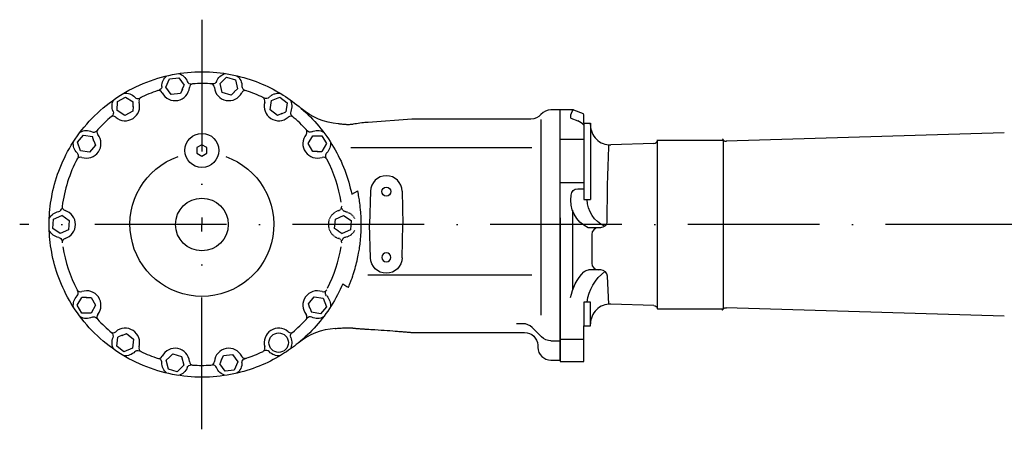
# Model space of a CAD drawing. Extents: x 1282 to 2790, y 1730 to 2176.
# Tile 1 of 2: x 1282 to 2029, y 1864 to 2176. Entities that reach past the tile are written whole.
import ezdxf

# ---------------------------------------------------------------- set-up
doc = ezdxf.new("R2010")
doc.units = 0
for name, pattern in [('DASHED', [0.75, 0.5, -0.25]), ('GEN7', [15, 10, -2.5, 0, -2.5]), ('PHANTOM', [2.5, 1.25, -0.25, 0.25, -0.25, 0.25, -0.25])]:
    doc.linetypes.add(name, pattern=pattern)
doc.layers.get('0').update_dxf_attribs({"linetype": 'CONTINUOUS'})
doc.layers.add('7', color=4, linetype='GEN7')

msp = doc.modelspace()

# ---------------------------------------------------------------- linework, layer by layer
at = {"linetype": 'CONTINUOUS'}
for p, q in [((1392.67, 2124.33), (1395.49, 2130.68)), ((1395.49, 2130.68), (1402.41, 2131.4)), ((1402.41, 2131.4), (1406.49, 2125.78)), ((1433.73, 2126.97), (1438.73, 2131.8)), ((1438.73, 2131.8), (1445.41, 2129.88)), ((1396.75, 2118.7), (1392.67, 2124.33)), ((1405.05, 2122.52), (1406.49, 2125.78)), ((1435.41, 2120.22), (1433.73, 2126.97)), ((1445.41, 2129.88), (1447.1, 2123.13)), ((1355.82, 2113.44), (1361.96, 2116.7)), ((1361.96, 2116.7), (1367.86, 2113.02)), ((1403.67, 2119.43), (1396.75, 2118.7)), ((1405.14, 2122.74), (1403.67, 2119.43)), ((1442.09, 2118.31), (1435.41, 2120.22)), ((1444.7, 2120.83), (1442.09, 2118.31)), ((1444.54, 2120.66), (1447.1, 2123.13)), ((1472.79, 2114.04), (1479.24, 2116.64)), ((1479.24, 2116.64), (1484.72, 2112.36)), ((1355.58, 2106.49), (1355.82, 2113.44)), ((1367.74, 2109.7), (1367.62, 2106.07)), ((1367.74, 2109.46), (1367.86, 2113.02)), ((1471.83, 2107.15), (1472.79, 2114.04)), ((1484.72, 2112.36), (1483.75, 2105.47)), ((1361.48, 2102.81), (1355.58, 2106.49)), ((1367.62, 2106.07), (1361.48, 2102.81)), ((1477.3, 2102.87), (1471.83, 2107.15)), ((1480.67, 2104.23), (1477.3, 2102.87)), ((1480.45, 2104.14), (1483.75, 2105.47)), ((1692, 2107.02), (1685, 2107.02)), ((1692, 2020.02), (1692, 2107.02)), ((1692, 1917.02), (1692, 2107.02)), ((1701.81, 2107.02), (1692, 2107.02)), ((1700, 2100.81), (1700, 2101.79)), ((1700, 2100.81), (1705.46, 2098.76)), ((1702.17, 2106.95), (1709.35, 2104.26)), ((1710, 2097.02), (1710, 2103.32)), ((1579.49, 2100.02), (1546.25, 2097.55)), ((1669.8, 2100.02), (1579.49, 2100.02)), ((1677.4, 2099.69), (1677.4, 1951.21)), ((1710, 2097.02), (1710, 2039.02)), ((1710, 2097.02), (1715, 2097.02)), ((1715, 2097.02), (1715, 2039.02)), ((1715, 2095.49), (1715, 2097.02)), ((1325.5, 2082.6), (1329.97, 2087.92)), ((1329.97, 2087.92), (1336.82, 2086.72)), ((1338.04, 2083.37), (1336.82, 2086.72)), ((1500.69, 2081.39), (1504.17, 2087.41)), ((1504.17, 2087.41), (1511.12, 2087.41)), ((1511.12, 2087.41), (1514.6, 2081.39)), ((2029.23, 2089.68), (1818.17, 2083.19)), ((1327.88, 2076.06), (1325.5, 2082.6)), ((1339.19, 2080.18), (1334.72, 2074.86)), ((1337.95, 2083.59), (1339.19, 2080.18)), ((1504.17, 2075.37), (1500.69, 2081.39)), ((1514.6, 2081.39), (1511.12, 2075.37)), ((1533.17, 2078.49), (1670.57, 2078.49)), ((1763.13, 2081.5), (1730.46, 2080.49)), ((1766, 1956.02), (1766, 2084.02)), ((1766, 2084.02), (1816, 2084.02)), ((1816, 1956.02), (1816, 2084.02)), ((1334.72, 2074.86), (1327.88, 2076.06)), ((1507.8, 2075.37), (1504.17, 2075.37)), ((1507.56, 2075.37), (1511.12, 2075.37)), ((1533.7, 2042.93), (1538.27, 2045.58)), ((1548, 2045.33), (1547.34, 2020.02)), ((1571.99, 2045.33), (1572.65, 2020.02)), ((1705.35, 2047.18), (1710, 2047.18)), ((1710, 2039.02), (1715, 2039.02)), ((1307.3, 2024.01), (1313.6, 2026.94)), ((1316.52, 2024.9), (1313.6, 2026.94)), ((1521.3, 2024.01), (1527.6, 2026.94)), ((1527.6, 2026.94), (1533.3, 2022.96)), ((1701.32, 2030.78), (1701.32, 1970.03)), ((1306.69, 2017.08), (1307.3, 2024.01)), ((1316.32, 2025.04), (1319.3, 2022.96)), ((1319.3, 2022.96), (1318.69, 2016.03)), ((1520.69, 2017.08), (1521.3, 2024.01)), ((1533.3, 2022.96), (1532.69, 2016.03)), ((1548, 1994.7), (1547.34, 2020.02)), ((1571.99, 1994.7), (1572.65, 2020.02)), ((1692, 2025.17), (1692, 1916.02)), ((1692, 1950.02), (1692, 2019.82)), ((1312.39, 2013.09), (1306.69, 2017.08)), ((1318.69, 2016.03), (1312.39, 2013.09)), ((1523.67, 2015), (1520.69, 2017.08)), ((1523.47, 2015.13), (1526.39, 2013.09)), ((1532.69, 2016.03), (1526.39, 2013.09)), ((1722.53, 2017.52), (1713.27, 2017.52)), ((1716, 2012.52), (1716, 1990.52)), ((1546.04, 1981.69), (1670.57, 1981.69)), ((1720.97, 1985.52), (1713.54, 1985.52)), ((1722.87, 1985.52), (1721, 1985.52)), ((1728.98, 1959.52), (1727.86, 1980.78)), ((1325.39, 1958.65), (1328.87, 1964.67)), ((1332.43, 1964.67), (1328.87, 1964.67)), ((1332.19, 1964.67), (1335.82, 1964.67)), ((1335.82, 1964.67), (1339.3, 1958.65)), ((1500.8, 1959.85), (1505.27, 1965.18)), ((1502.04, 1956.44), (1500.8, 1959.85)), ((1505.27, 1965.18), (1512.11, 1963.97)), ((1512.11, 1963.97), (1514.49, 1957.44)), ((1710, 1961.02), (1710, 1943.02)), ((1715, 1961.02), (1710, 1961.02)), ((1715, 1943.02), (1715, 1961.02)), ((1763.13, 1958.54), (1730.46, 1959.54)), ((1328.87, 1952.62), (1325.39, 1958.65)), ((1335.82, 1952.62), (1328.87, 1952.62)), ((1339.3, 1958.65), (1335.82, 1952.62)), ((1501.96, 1956.67), (1503.17, 1953.32)), ((1510.02, 1952.11), (1503.17, 1953.32)), ((1514.49, 1957.44), (1510.02, 1952.11)), ((1766, 1956.02), (1816, 1956.02)), ((2029.23, 1950.36), (1818.17, 1956.85)), ((1663.71, 1944.7), (1658.79, 1944.7)), ((1715, 1943.02), (1715, 1944.55)), ((1359.32, 1935.81), (1362.69, 1937.16)), ((1362.69, 1937.16), (1368.17, 1932.88)), ((1579.49, 1938.02), (1664.95, 1938.02)), ((1677.92, 1934.63), (1670.78, 1941.77)), ((1710, 1916.02), (1710, 1943.02)), ((1710, 1943.02), (1715, 1943.02)), ((1355.27, 1927.68), (1356.24, 1934.56)), ((1359.54, 1935.9), (1356.24, 1934.56)), ((1368.17, 1932.88), (1367.2, 1926)), ((1685, 1931.7), (1692, 1931.7)), ((1360.75, 1923.4), (1355.27, 1927.68)), ((1367.2, 1926), (1360.75, 1923.4)), ((1395.29, 1919.21), (1397.9, 1921.73)), ((1397.9, 1921.73), (1404.58, 1919.81)), ((1436.33, 1920.61), (1443.24, 1921.34)), ((1443.24, 1921.34), (1447.33, 1915.71)), ((1674.94, 1928.37), (1675, 1926.67)), ((1395.46, 1919.37), (1392.9, 1916.9)), ((1394.58, 1910.15), (1392.9, 1916.9)), ((1404.58, 1919.81), (1406.26, 1913.07)), ((1434.95, 1917.51), (1433.5, 1914.26)), ((1437.58, 1908.63), (1433.5, 1914.26)), ((1434.85, 1917.29), (1436.33, 1920.61)), ((1447.33, 1915.71), (1444.5, 1909.36)), ((1685, 1917.02), (1692, 1917.02)), ((1692, 1916.02), (1692, 1916.02)), ((1692, 1916.02), (1709.95, 1916.02)), ((1401.26, 1908.24), (1394.58, 1910.15)), ((1406.26, 1913.07), (1401.26, 1908.24)), ((1444.5, 1909.36), (1437.58, 1908.63))]:
    msp.add_line(p, q, dxfattribs=at)
at = {"linetype": 'DASHED'}
for p, q in [((1710, 2084.52), (1692, 2084.52)), ((1710, 2051.52), (1692, 2051.52)), ((1692, 1933.02), (1710, 1933.02))]:
    msp.add_line(p, q, dxfattribs=at)
at = {"linetype": 'CONTINUOUS'}
for points in [[(1304.01, 2020.02, 0), (1304.03, 2022.26, 0), (1304.09, 2024.53, 0), (1304.21, 2026.82, 0), (1304.37, 2029.14, 0), (1304.57, 2031.47, 0), (1304.83, 2033.82, 0), (1305.14, 2036.2, 0), (1305.5, 2038.59, 0), (1305.92, 2040.99, 0), (1306.39, 2043.41, 0), (1306.92, 2045.84, 0), (1307.5, 2048.29, 0), (1308.15, 2050.74, 0), (1308.85, 2053.2, 0), (1309.62, 2055.66, 0), (1310.45, 2058.13, 0), (1311.34, 2060.6, 0), (1312.29, 2063.07, 0), (1313.31, 2065.53, 0), (1314.39, 2067.99, 0), (1315.54, 2070.45, 0), (1316.76, 2072.89, 0), (1318.04, 2075.32, 0), (1319.39, 2077.73, 0), (1320.8, 2080.13, 0), (1322.28, 2082.51, 0), (1323.83, 2084.87, 0), (1325.44, 2087.2, 0), (1327.12, 2089.5, 0), (1328.86, 2091.77, 0), (1330.67, 2094.01, 0), (1332.54, 2096.21, 0), (1334.47, 2098.37, 0), (1336.47, 2100.49, 0), (1338.52, 2102.57, 0), (1340.63, 2104.61, 0), (1342.8, 2106.59, 0), (1345.03, 2108.53, 0), (1347.31, 2110.41, 0), (1349.64, 2112.23, 0), (1352.02, 2114, 0), (1354.45, 2115.71, 0), (1356.93, 2117.36, 0), (1359.44, 2118.95, 0), (1362, 2120.47, 0), (1364.6, 2121.92, 0), (1367.23, 2123.31, 0), (1369.89, 2124.63, 0), (1372.59, 2125.88, 0), (1375.31, 2127.05, 0), (1378.06, 2128.16, 0), (1380.83, 2129.19, 0), (1383.62, 2130.15, 0), (1386.42, 2131.04, 0), (1389.24, 2131.86, 0), (1392.07, 2132.59, 0), (1394.9, 2133.26, 0), (1397.74, 2133.85, 0), (1400.58, 2134.37, 0), (1403.43, 2134.82, 0), (1406.26, 2135.19, 0), (1409.1, 2135.49, 0), (1411.92, 2135.73, 0), (1414.73, 2135.89, 0), (1417.53, 2135.98, 0), (1420.32, 2136.01, 0), (1423.08, 2135.97, 0), (1425.83, 2135.86, 0), (1428.55, 2135.69, 0), (1431.25, 2135.46, 0), (1433.92, 2135.17, 0), (1436.57, 2134.82, 0), (1439.18, 2134.41, 0), (1441.77, 2133.95, 0), (1444.32, 2133.43, 0), (1446.83, 2132.86, 0), (1449.32, 2132.24, 0), (1451.76, 2131.57, 0), (1454.17, 2130.86, 0), (1456.54, 2130.1, 0), (1458.87, 2129.3, 0), (1461.16, 2128.46, 0), (1463.41, 2127.58, 0), (1465.62, 2126.66, 0), (1467.79, 2125.7, 0), (1469.92, 2124.72, 0), (1472, 2123.7, 0), (1474.04, 2122.65, 0), (1476.04, 2121.57, 0), (1477.99, 2120.47, 0), (1479.83, 2119.39, 0), (1481.64, 2118.27, 0), (1483.44, 2117.12, 0), (1485.21, 2115.94, 0), (1486.97, 2114.72, 0), (1488.7, 2113.47, 0), (1490.41, 2112.19, 0), (1492.09, 2110.88, 0), (1493.75, 2109.54, 0), (1495.38, 2108.17, 0), (1497.16, 2106.61, 0), (1498.92, 2105.02, 0), (1500.65, 2103.38, 0), (1502.35, 2101.7, 0), (1504.02, 2099.98, 0), (1505.66, 2098.22, 0), (1507.26, 2096.43, 0), (1508.83, 2094.6, 0), (1510.37, 2092.73, 0), (1511.86, 2090.83, 0), (1513.32, 2088.89, 0), (1514.74, 2086.93, 0), (1516.12, 2084.93, 0), (1517.46, 2082.9, 0), (1518.76, 2080.85, 0), (1520.01, 2078.76, 0), (1521.22, 2076.65, 0), (1522.38, 2074.52, 0), (1523.5, 2072.36, 0), (1524.58, 2070.19, 0), (1525.6, 2067.99, 0), (1526.58, 2065.77, 0), (1527.51, 2063.54, 0), (1528.39, 2061.29, 0), (1529.23, 2059.03, 0), (1530.02, 2056.75, 0), (1530.75, 2054.47, 0), (1531.44, 2052.17, 0), (1532.08, 2049.87, 0), (1532.67, 2047.56, 0), (1533.21, 2045.24, 0), (1533.7, 2042.93, 0)], [(1529.62, 2095.84, 0), (1528.73, 2095.91, 0), (1527.87, 2095.99, 0), (1527.06, 2096.05, 0), (1526.29, 2096.12, 0), (1525.54, 2096.19, 0), (1524.83, 2096.25, 0), (1524.14, 2096.31, 0), (1523.48, 2096.37, 0)], [(1534.85, 2096.13, 0), (1534.3, 2096.04, 0), (1533.72, 2095.96, 0), (1533.12, 2095.89, 0), (1532.51, 2095.84, 0), (1531.89, 2095.8, 0), (1531.29, 2095.79, 0), (1530.7, 2095.78, 0), (1530.14, 2095.8, 0), (1529.62, 2095.84, 0)], [(1546.25, 2097.55, 0), (1545.04, 2097.46, 0), (1543.81, 2097.36, 0), (1542.56, 2097.23, 0), (1541.29, 2097.09, 0), (1540.02, 2096.93, 0), (1538.73, 2096.75, 0), (1537.44, 2096.56, 0), (1536.14, 2096.35, 0), (1534.85, 2096.13, 0)], [(1423.75, 2078.43, 0), (1420, 2080.6, 0), (1416.25, 2078.43, 0), (1416.25, 2074.1, 0), (1420, 2071.94, 0), (1423.75, 2074.1, 0), (1423.75, 2078.43, 0)], [(1541, 2020.02, 0), (1540.99, 2021.58, 0), (1540.96, 2023.14, 0), (1540.88, 2025.32, 0), (1540.81, 2026.67, 0), (1540.73, 2028.02, 0), (1540.63, 2029.38, 0), (1540.48, 2031.23, 0), (1540.27, 2033.22, 0), (1540.1, 2034.74, 0), (1539.9, 2036.27, 0), (1539.73, 2037.45, 0), (1539.56, 2038.63, 0), (1539.38, 2039.72, 0), (1539.2, 2040.81, 0), (1539, 2041.9, 0), (1538.78, 2043.09, 0), (1538.54, 2044.28, 0), (1538.29, 2045.48, 0), (1538.27, 2045.58, 0)], [(1526.9, 1975.03, 0), (1525.97, 1972.87, 0), (1524.99, 1970.73, 0), (1523.97, 1968.6, 0), (1522.9, 1966.49, 0), (1521.78, 1964.4, 0), (1520.63, 1962.34, 0), (1519.42, 1960.29, 0), (1518.18, 1958.26, 0), (1516.89, 1956.26, 0), (1515.56, 1954.29, 0), (1514.19, 1952.34, 0), (1512.78, 1950.42, 0), (1511.34, 1948.53, 0), (1509.85, 1946.67, 0), (1508.32, 1944.84, 0), (1506.76, 1943.04, 0), (1505.17, 1941.28, 0), (1503.54, 1939.56, 0), (1501.88, 1937.86, 0), (1500.18, 1936.21, 0), (1498.46, 1934.59, 0), (1496.7, 1933.01, 0), (1494.92, 1931.48, 0), (1493.11, 1929.98, 0), (1491.68, 1928.83, 0), (1490.23, 1927.71, 0), (1488.75, 1926.6, 0), (1487.27, 1925.53, 0), (1485.76, 1924.47, 0), (1484.24, 1923.44, 0), (1482.7, 1922.44, 0), (1481.14, 1921.45, 0), (1479.57, 1920.5, 0), (1477.99, 1919.57, 0), (1476.04, 1918.46, 0), (1474.04, 1917.39, 0), (1472, 1916.34, 0), (1469.92, 1915.32, 0), (1467.79, 1914.33, 0), (1465.62, 1913.38, 0), (1463.41, 1912.46, 0), (1461.16, 1911.58, 0), (1458.87, 1910.74, 0), (1456.54, 1909.94, 0), (1454.17, 1909.18, 0), (1451.76, 1908.46, 0), (1449.32, 1907.79, 0), (1446.83, 1907.18, 0), (1444.32, 1906.61, 0), (1441.77, 1906.09, 0), (1439.18, 1905.63, 0), (1436.57, 1905.22, 0), (1433.92, 1904.87, 0), (1431.25, 1904.57, 0), (1428.55, 1904.34, 0), (1425.83, 1904.17, 0), (1423.08, 1904.07, 0), (1420.32, 1904.03, 0), (1417.53, 1904.05, 0), (1414.73, 1904.15, 0), (1411.92, 1904.31, 0), (1409.1, 1904.54, 0), (1406.26, 1904.84, 0), (1403.43, 1905.22, 0), (1400.58, 1905.66, 0), (1397.74, 1906.18, 0), (1394.9, 1906.77, 0), (1392.07, 1907.44, 0), (1389.24, 1908.18, 0), (1386.42, 1908.99, 0), (1383.62, 1909.88, 0), (1380.83, 1910.84, 0), (1378.06, 1911.87, 0), (1375.31, 1912.98, 0), (1372.59, 1914.16, 0), (1369.89, 1915.41, 0), (1367.23, 1916.73, 0), (1364.6, 1918.11, 0), (1362, 1919.57, 0), (1359.44, 1921.09, 0), (1356.93, 1922.67, 0), (1354.45, 1924.32, 0), (1352.02, 1926.03, 0), (1349.64, 1927.8, 0), (1347.31, 1929.63, 0), (1345.03, 1931.51, 0), (1342.8, 1933.44, 0), (1340.63, 1935.43, 0), (1338.52, 1937.46, 0), (1336.47, 1939.54, 0), (1334.47, 1941.66, 0), (1332.54, 1943.83, 0), (1330.67, 1946.03, 0), (1328.86, 1948.27, 0), (1327.12, 1950.54, 0), (1325.44, 1952.84, 0), (1323.83, 1955.17, 0), (1322.28, 1957.53, 0), (1320.8, 1959.9, 0), (1319.39, 1962.3, 0), (1318.04, 1964.72, 0), (1316.76, 1967.15, 0), (1315.54, 1969.59, 0), (1314.39, 1972.04, 0), (1313.31, 1974.5, 0), (1312.29, 1976.97, 0), (1311.34, 1979.44, 0), (1310.45, 1981.91, 0), (1309.62, 1984.37, 0), (1308.85, 1986.84, 0), (1308.15, 1989.3, 0), (1307.5, 1991.75, 0), (1306.92, 1994.19, 0), (1306.39, 1996.63, 0), (1305.92, 1999.04, 0), (1305.5, 2001.45, 0), (1305.14, 2003.84, 0), (1304.83, 2006.21, 0), (1304.57, 2008.57, 0), (1304.37, 2010.9, 0), (1304.21, 2013.21, 0), (1304.09, 2015.5, 0), (1304.03, 2017.77, 0), (1304.01, 2020.02, 0)], [(1532.08, 1974.42, 0), (1532.59, 1975.71, 0), (1532.83, 1976.31, 0), (1533.41, 1977.84, 0), (1533.97, 1979.37, 0), (1534.5, 1980.9, 0), (1534.87, 1982.02, 0), (1534.92, 1982.16, 0), (1535.41, 1983.67, 0), (1535.87, 1985.18, 0), (1536.32, 1986.69, 0), (1536.71, 1988.1, 0), (1537.1, 1989.55, 0), (1537.46, 1991, 0), (1537.81, 1992.44, 0), (1538.19, 1994.11, 0), (1538.48, 1995.46, 0), (1538.75, 1996.8, 0), (1539, 1998.14, 0), (1539.19, 1999.16, 0), (1539.36, 2000.18, 0), (1539.55, 2001.38, 0), (1539.73, 2002.57, 0), (1539.9, 2003.76, 0), (1540.06, 2005.03, 0), (1540.22, 2006.3, 0), (1540.33, 2007.3, 0), (1540.43, 2008.3, 0), (1540.52, 2009.29, 0), (1540.61, 2010.34, 0), (1540.69, 2011.39, 0), (1540.76, 2012.43, 0), (1540.82, 2013.58, 0), (1540.88, 2014.71, 0), (1540.95, 2016.66, 0), (1540.99, 2018.58, 0), (1540.99, 2019.3, 0), (1541, 2020.02, 0)], [(1526.9, 1975.03, 0), (1528.53, 1973.95, 0), (1529.31, 1973.47, 0), (1530.15, 1972.98, 0), (1531, 1972.52, 0), (1531.23, 1972.4, 0)], [(1531.23, 1972.4, 0), (1531.7, 1973.5, 0), (1532.08, 1974.42, 0)], [(1521.15, 1941.04, 0), (1521.99, 1941.1, 0), (1522.86, 1941.16, 0), (1523.77, 1941.22, 0), (1524.71, 1941.29, 0), (1525.7, 1941.36, 0), (1526.73, 1941.43, 0), (1527.81, 1941.51, 0), (1528.95, 1941.59, 0)], [(1528.95, 1941.59, 0), (1529.52, 1941.62, 0), (1530.09, 1941.64, 0), (1530.66, 1941.64, 0), (1531.24, 1941.64, 0), (1531.83, 1941.62, 0), (1532.42, 1941.58, 0), (1533.04, 1941.54, 0), (1533.66, 1941.48, 0), (1534.31, 1941.42, 0)], [(1534.31, 1941.42, 0), (1534.65, 1941.38, 0), (1535.03, 1941.34, 0), (1535.45, 1941.29, 0), (1535.91, 1941.24, 0), (1536.39, 1941.2, 0), (1536.89, 1941.15, 0), (1538.49, 1941, 0), (1539.29, 1940.93, 0), (1540.07, 1940.87, 0), (1540.56, 1940.83, 0), (1541.03, 1940.79, 0), (1541.47, 1940.76, 0), (1541.88, 1940.74, 0), (1542.24, 1940.72, 0), (1542.55, 1940.7, 0)], [(1542.55, 1940.7, 0), (1542.73, 1940.69, 0), (1542.98, 1940.68, 0), (1543.28, 1940.66, 0), (1543.61, 1940.64, 0), (1544.32, 1940.6, 0), (1545.07, 1940.56, 0), (1546.63, 1940.47, 0), (1548.23, 1940.37, 0), (1549.8, 1940.27, 0), (1551.33, 1940.17, 0), (1553.73, 1940.02, 0), (1556.06, 1939.86, 0), (1558.33, 1939.71, 0), (1560.55, 1939.55, 0), (1562.73, 1939.39, 0), (1564.86, 1939.23, 0), (1566.76, 1939.08, 0), (1568.59, 1938.94, 0), (1569.48, 1938.86, 0), (1570.35, 1938.79, 0), (1571.2, 1938.72, 0), (1572.02, 1938.66, 0), (1572.82, 1938.59, 0), (1573.6, 1938.53, 0), (1574.34, 1938.46, 0), (1575.05, 1938.4, 0), (1575.74, 1938.35, 0), (1576.39, 1938.29, 0), (1577.01, 1938.24, 0), (1577.59, 1938.19, 0), (1578.14, 1938.14, 0), (1578.65, 1938.09, 0), (1579.11, 1938.05, 0), (1579.33, 1938.03, 0), (1579.42, 1938.02, 0), (1579.49, 1938.02, 0)]]:
    msp.add_polyline3d(points, dxfattribs=at)
for centre, radius in [((1420, 2076.27, 0), 12.88), ((1560, 2045.02, 0), 3.4), ((1420, 2020, 0), 20), ((1420, 2020, 0), 20), ((1478.27, 1930.28, 0), 7.35)]:
    msp.add_circle(centre, radius, dxfattribs=at)
at = {"linetype": 'CONTINUOUS', "extrusion": (0, 0, -1)}
msp.add_circle((-1560, 1995.02, 0), 3.4, dxfattribs=at)
at = {"linetype": 'CONTINUOUS', "extrusion": (8.98319e-16, -4.28397e-16, -1)}
msp.add_arc((-1399.58, 2125.05, 0), 10, 358.977, 52.0145, dxfattribs=at)
at = {"linetype": 'CONTINUOUS', "extrusion": (-4.03983e-17, -4.40799e-17, -1)}
msp.add_arc((-1399.58, 2125.05, 0), 10, 105.985, 159.023, dxfattribs=at)
at = {"linetype": 'CONTINUOUS', "extrusion": (9.04643e-16, -9.87102e-16, -1)}
msp.add_arc((-1440.41, 2125.05, 0), 10, 20.9772, 74.0145, dxfattribs=at)
at = {"linetype": 'CONTINUOUS', "extrusion": (1.0377e-15, 4.94866e-16, -1)}
msp.add_arc((-1440.41, 2125.05, 0), 10, 127.985, 181.023, dxfattribs=at)
at = {"linetype": 'CONTINUOUS', "extrusion": (1.40281e-15, -1.00604e-15, -1)}
msp.add_arc((-1386.58, 2124.82, 0), 3, 178.977, 252.316, dxfattribs=at)
at = {"linetype": 'CONTINUOUS'}
for centre, radius, start, end in [((1399.58, 2125.05, 0), 11, 207.063, 354.937), ((1411.72, 2129.71, 0), 3, 200.977, 274.316), ((1413.52, 2123.82, 0), 3, 93.5674, 174.937), ((1420, 2020.02, 0), 107, 85.764, 93.8003), ((1426.47, 2123.82, 0), 3, 5.06349, 86.4326), ((1440.41, 2125.05, 0), 11, 185.063, 332.937), ((1453.41, 2124.82, 0), 3, 178.977, 252.316), ((1371.23, 2118.62, 0), 3, 222.977, 296.316), ((1375.11, 2113.83, 0), 3, 115.567, 196.937), ((1420, 2020.02, 0), 107, 108.26, 115.997), ((1387.11, 2118.68, 0), 3, 27.0635, 108.433), ((1452.88, 2118.68, 0), 3, 71.5674, 152.937), ((1420, 2020.02, 0), 107, 64.1925, 71.6486), ((1464.88, 2113.83, 0), 3, 343.063, 64.4326), ((1361.72, 2109.76, 0), 11, 229.063, 16.9365), ((1478.27, 2109.76, 0), 11, 163.063, 310.937), ((1420, 2020.02, 0), 107, 129.992, 137.644), ((1352.55, 2099.18, 0), 3, 49.0635, 130.433), ((1487.45, 2099.18, 0), 3, 49.5674, 130.937), ((1490.24, 2104.67, 0), 3, 156.977, 230.316), ((1420, 2020.02, 0), 107, 42.0996, 50.0528), ((1685, 2097.02, 0), 10, 90, 139.458), ((1701.81, 2106.02, 0), 1, 69.444, 90), ((1709, 2103.32, 0), 1, 0, 69.444), ((1697.75, 2083.64, 0), 16.98, 43.8194, 62.9608), ((1730, 2095.49, 0), 15, 180, 271.76), ((1332.35, 2081.39, 0), 11, 251.063, 38.9365), ((1337.85, 2093.17, 0), 3, 244.977, 318.316), ((1343.24, 2090.19, 0), 3, 137.567, 218.937), ((1507.65, 2081.39, 0), 11, 141.063, 288.937), ((1496.76, 2090.19, 0), 3, 321.063, 42.4326), ((2864.51, 2026.24, 0), 1136.99, 177.261, 180.187), ((1763.04, 2084.5, 0), 3, 271.76, 350.831), ((1818.08, 2086.19, 0), 3, 226.315, 271.76), ((1327.8, 2068.15, 0), 3, 71.0635, 152.433), ((1512.19, 2068.15, 0), 3, 27.5674, 108.937), ((1516.83, 2072.19, 0), 3, 134.977, 208.316), ((1420, 2020.02, 0), 107, 152.105, 172.61), ((1420, 2020.02, 0), 107, 9.09807, 27.601), ((1560, 2045.02, 0), 12, 1.5, 178.5), ((1316.87, 2033.47, 0), 3, 172.567, 253.937), ((1310.74, 2032.82, 0), 3, 279.977, 353.316), ((1313, 2020.02, 0), 11, 286.063, 73.9365), ((1721, 2012.52, 0), 5, 90, 180), ((1316.87, 2006.56, 0), 3, 106.063, 187.433), ((1420, 2020.02, 0), 107, 189.098, 207.576), ((1420, 2020.02, 0), 107, 333.098, 350.902), ((1721, 1990.52, 0), 5, 180, 270), ((1722.87, 1980.52, 0), 5, 3, 90), ((1327.8, 1971.89, 0), 3, 207.567, 288.937), ((1323.16, 1967.84, 0), 3, 314.977, 28.3159), ((1332.35, 1958.65, 0), 11, 321.063, 108.937), ((1507.65, 1958.65, 0), 11, 71.0635, 218.937), ((1512.19, 1971.89, 0), 3, 251.063, 332.433), ((1730, 1944.55, 0), 15, 88.2396, 180), ((1343.24, 1949.85, 0), 3, 141.063, 222.433), ((1496.76, 1949.85, 0), 3, 317.567, 38.9365), ((1420, 2020.02, 0), 107, 222.283, 230.188), ((1420, 2020.02, 0), 107, 310.012, 317.826), ((1502.15, 1946.87, 0), 3, 64.9772, 138.316), ((1663.71, 1934.7, 0), 10, 45, 90), ((1352.55, 1940.86, 0), 3, 229.567, 310.937), ((1361.72, 1930.28, 0), 11, 343.063, 130.937), ((1478.27, 1930.28, 0), 11, 49.0635, 196.937), ((1487.45, 1940.86, 0), 3, 229.063, 310.433), ((1524.63, 1891.16, 0), 50, 93.9891, 129.078), ((1375.11, 1926.2, 0), 3, 163.063, 244.433), ((1420, 2020.02, 0), 107, 244.307, 251.941), ((1399.58, 1914.98, 0), 11, 5.06348, 152.937), ((1440.41, 1914.98, 0), 11, 27.0635, 174.937), ((1420, 2020.02, 0), 107, 288.224, 295.491), ((1468.76, 1921.42, 0), 3, 42.9772, 116.316), ((1685, 1927.02, 0), 10, 182, 270), ((1387.11, 1921.35, 0), 3, 251.567, 332.937), ((1413.52, 1916.22, 0), 3, 185.063, 266.433), ((1426.47, 1916.22, 0), 3, 273.567, 354.937), ((1420, 2020.02, 0), 107, 266.182, 273.583), ((1428.27, 1910.33, 0), 3, 20.9772, 94.3159)]:
    msp.add_arc(centre, radius, start, end, dxfattribs=at)
at = {"linetype": 'CONTINUOUS', "extrusion": (-2.26107e-16, 3.56928e-16, -1)}
msp.add_arc((-1428.27, 2129.71, 0), 3, 200.977, 274.316, dxfattribs=at)
at = {"linetype": 'CONTINUOUS', "extrusion": (3.33207e-16, 8.91007e-16, -1)}
msp.add_arc((-1361.72, 2109.76, 0), 10, 83.9855, 137.023, dxfattribs=at)
at = {"linetype": 'CONTINUOUS', "extrusion": (1.87118e-17, -1.02423e-16, -1)}
msp.add_arc((-1468.76, 2118.62, 0), 3, 222.977, 296.316, dxfattribs=at)
at = {"linetype": 'DASHED', "extrusion": (-1.40325e-16, 3.75236e-16, -1)}
msp.add_arc((-1478.27, 2109.76, 0), 10, 42.9772, 96.0145, dxfattribs=at)
at = {"linetype": 'CONTINUOUS', "extrusion": (-9.19286e-17, 5.61606e-18, -1)}
msp.add_arc((-1361.72, 2109.76, 0), 10, 336.977, 30.0145, dxfattribs=at)
at = {"linetype": 'CONTINUOUS', "extrusion": (4.42092e-16, 2.70079e-17, -1)}
msp.add_arc((-1478.27, 2109.76, 0), 10, 149.985, 203.023, dxfattribs=at)
at = {"linetype": 'CONTINUOUS', "extrusion": (6.81317e-16, -1.65414e-16, -1)}
msp.add_arc((-1349.76, 2104.67, 0), 3, 156.977, 230.316, dxfattribs=at)
at = {"linetype": 'CONTINUOUS', "extrusion": (5.38222e-16, 3.68853e-15, -1)}
msp.add_arc((-1527.87, 2146.17, 0), 50, 275.045, 310.534, dxfattribs=at)
at = {"linetype": 'CONTINUOUS', "extrusion": (-2.00882e-16, 4.36164e-16, -1)}
msp.add_arc((-1669.8, 2110.02, 0), 10, 220.542, 270, dxfattribs=at)
at = {"linetype": 'CONTINUOUS', "extrusion": (3.30595e-15, -1.23211e-15, -1)}
msp.add_arc((-1710.05, 2101.01, 0), 10.08, 4.39207, 36.4884, dxfattribs=at)
at = {"linetype": 'CONTINUOUS', "extrusion": (-1.4594e-17, 5.58872e-16, -1)}
msp.add_arc((-1332.35, 2081.39, 0), 10, 61.9855, 115.023, dxfattribs=at)
at = {"linetype": 'CONTINUOUS', "extrusion": (-3.6279e-16, -1.76011e-15, -1)}
msp.add_arc((-1502.15, 2093.17, 0), 3, 244.977, 318.316, dxfattribs=at)
at = {"linetype": 'CONTINUOUS', "extrusion": (3.94279e-17, 1.50986e-15, -1)}
msp.add_arc((-1507.65, 2081.39, 0), 10, 64.9772, 118.015, dxfattribs=at)
at = {"linetype": 'CONTINUOUS', "extrusion": (-6.02013e-16, -2.01479e-16, -1)}
msp.add_arc((-1332.35, 2081.39, 0), 10, 314.977, 8.01451, dxfattribs=at)
at = {"linetype": 'CONTINUOUS', "extrusion": (-1.89483e-16, 6.34155e-17, -1)}
msp.add_arc((-1507.65, 2081.39, 0), 10, 171.985, 225.023, dxfattribs=at)
at = {"linetype": 'PHANTOM'}
for centre, start, end in [((1763.04, 2084.5, 0), 350.831, 355.43), ((1818.08, 2086.19, 0), 201.197, 226.315)]:
    msp.add_arc(centre, 3, start, end, dxfattribs=at)
at = {"linetype": 'CONTINUOUS', "extrusion": (-1.04579e-16, -1.53557e-17, -1)}
msp.add_arc((-1323.16, 2072.19, 0), 3, 134.977, 208.316, dxfattribs=at)
at = {"linetype": 'CONTINUOUS', "extrusion": (2.31821e-17, 5.31359e-17, -1)}
msp.add_arc((-1420, 2020.02, 0), 54.63, 109.4, 70.6004, dxfattribs=at)
at = {"linetype": 'CONTINUOUS', "extrusion": (-9.19418e-17, -4.78619e-17, -1)}
msp.add_arc((-1723.15, 2038.42, 0), 23.12, 295.297, 9.70327, dxfattribs=at)
at = {"linetype": 'CONTINUOUS', "extrusion": (2.31514e-16, -2.38042e-16, -1)}
msp.add_arc((-1705.35, 2042.18, 0), 5, 1.59292, 90, dxfattribs=at)
at = {"linetype": 'DASHED'}
for centre, radius, start, end in [((1523.12, 2033.47, 0), 3, 286.063, 7.43257), ((1527, 2020.02, 0), 11, 106.063, 253.937), ((1523.12, 2006.56, 0), 3, 352.567, 73.9365), ((1529.25, 2007.21, 0), 3, 99.9772, 173.316), ((1349.76, 1935.36, 0), 3, 336.977, 50.3159), ((1464.88, 1926.2, 0), 3, 295.567, 16.9365), ((1386.58, 1915.22, 0), 3, 358.977, 72.3159), ((1452.88, 1921.35, 0), 3, 207.063, 288.433)]:
    msp.add_arc(centre, radius, start, end, dxfattribs=at)
at = {"linetype": 'CONTINUOUS', "extrusion": (3.95681e-16, 2.5514e-16, -1)}
msp.add_arc((-1735.62, 2039.48, 0), 23.12, 295.52, 358.851, dxfattribs=at)
at = {"linetype": 'CONTINUOUS', "extrusion": (1.44414e-16, -1.95194e-16, -1)}
msp.add_arc((-1313, 2020.02, 0), 10, 26.9855, 80.0228, dxfattribs=at)
at = {"linetype": 'DASHED', "extrusion": (3.60253e-16, 3.4012e-16, -1)}
msp.add_arc((-1529.25, 2032.82, 0), 3, 279.977, 353.316, dxfattribs=at)
at = {"linetype": 'DASHED', "extrusion": (-1.39509e-16, -1.88564e-16, -1)}
msp.add_arc((-1527, 2020.02, 0), 10, 99.9772, 153.015, dxfattribs=at)
at = {"linetype": 'CONTINUOUS', "extrusion": (7.48952e-16, -7.46515e-16, -1)}
msp.add_arc((-1722.53, 2022.52, 0), 5, 179.813, 270, dxfattribs=at)
at = {"linetype": 'CONTINUOUS', "extrusion": (-8.59162e-16, -1.16127e-15, -1)}
msp.add_arc((-1313, 2020.02, 0), 10, 279.977, 333.015, dxfattribs=at)
at = {"linetype": 'DASHED', "extrusion": (2.20319e-15, -3.02211e-16, -1)}
msp.add_arc((-1527, 2020.02, 0), 10, 206.985, 260.023, dxfattribs=at)
at = {"linetype": 'CONTINUOUS', "extrusion": (-5.56621e-16, -5.25514e-16, -1)}
msp.add_arc((-1310.74, 2007.21, 0), 3, 99.9772, 173.316, dxfattribs=at)
at = {"linetype": 'CONTINUOUS', "extrusion": (-9.52025e-17, 6.54338e-17, -1)}
msp.add_arc((-1560, 1995.02, 0), 12, 181.5, 358.5, dxfattribs=at)
at = {"linetype": 'CONTINUOUS', "extrusion": (-4.1108e-15, 6.57777e-16, -1)}
msp.add_arc((-1734.93, 1958.92, 0), 35.39, 9.01442, 45.2774, dxfattribs=at)
at = {"linetype": 'CONTINUOUS', "extrusion": (-3.84864e-16, 9.35545e-16, -1)}
msp.add_arc((-1713.54, 1980.52, 0), 5, 45.2774, 90, dxfattribs=at)
at = {"linetype": 'CONTINUOUS', "extrusion": (-2.68184e-16, 1.54529e-16, -1)}
msp.add_arc((-1747.58, 1956.39, 0), 35.39, 7.50991, 52.3914, dxfattribs=at)
at = {"linetype": 'CONTINUOUS', "extrusion": (-4.93948e-16, -7.25291e-17, -1)}
msp.add_arc((-1516.83, 1967.84, 0), 3, 314.977, 28.3159, dxfattribs=at)
at = {"linetype": 'CONTINUOUS', "extrusion": (1.48857e-15, -4.9819e-16, -1)}
msp.add_arc((-1332.35, 1958.65, 0), 10, 351.985, 45.0228, dxfattribs=at)
at = {"linetype": 'CONTINUOUS', "extrusion": (2.7843e-16, 9.31834e-17, -1)}
msp.add_arc((-1507.65, 1958.65, 0), 10, 134.977, 188.015, dxfattribs=at)
at = {"linetype": 'CONTINUOUS', "extrusion": (5.97002e-16, 6.79659e-16, -1)}
msp.add_arc((-1763.04, 1955.54, 0), 3, 91.7604, 170.831, dxfattribs=at)
at = {"linetype": 'PHANTOM', "extrusion": (-4.98227e-13, -6.00231e-14, -1)}
msp.add_arc((-1763.04, 1955.54, 0), 3, 170.831, 175.43, dxfattribs=at)
at = {"linetype": 'PHANTOM', "extrusion": (-1.80083e-15, 1.20355e-15, -1)}
msp.add_arc((-1818.08, 1953.85, 0), 3, 21.197, 46.3152, dxfattribs=at)
at = {"linetype": 'CONTINUOUS', "extrusion": (-1.47877e-15, 3.85993e-15, -1)}
msp.add_arc((-1818.08, 1953.85, 0), 3, 46.3152, 91.7604, dxfattribs=at)
at = {"linetype": 'CONTINUOUS', "extrusion": (4.15676e-17, 1.59178e-15, -1)}
msp.add_arc((-1332.35, 1958.65, 0), 10, 244.977, 298.015, dxfattribs=at)
at = {"linetype": 'CONTINUOUS', "extrusion": (-3.82557e-16, -1.85601e-15, -1)}
msp.add_arc((-1337.85, 1946.87, 0), 3, 64.9772, 138.316, dxfattribs=at)
at = {"linetype": 'CONTINUOUS', "extrusion": (2.14712e-17, -8.22217e-16, -1)}
msp.add_arc((-1507.65, 1958.65, 0), 10, 241.985, 295.023, dxfattribs=at)
at = {"linetype": 'DASHED', "extrusion": (-2.45841e-15, 5.96869e-16, -1)}
msp.add_arc((-1490.24, 1935.36, 0), 3, 336.977, 50.3159, dxfattribs=at)
at = {"linetype": 'CONTINUOUS', "extrusion": (1.23235e-16, 1.27613e-16, -1)}
msp.add_arc((-1664.95, 1928.02, 0), 10, 90, 178, dxfattribs=at)
at = {"linetype": 'CONTINUOUS', "extrusion": (1.52035e-16, 9.28796e-18, -1)}
msp.add_arc((-1361.72, 1930.28, 0), 10, 329.985, 23.0228, dxfattribs=at)
at = {"linetype": 'CONTINUOUS', "extrusion": (-1.77503e-15, 1.08437e-16, -1)}
msp.add_arc((-1478.27, 1930.28, 0), 10, 156.977, 210.015, dxfattribs=at)
at = {"linetype": 'CONTINUOUS', "extrusion": (3.30826e-16, 7.98682e-16, -1)}
msp.add_arc((-1685, 1941.7, 0), 10, 270, 315, dxfattribs=at)
at = {"linetype": 'CONTINUOUS', "extrusion": (-2.9883e-16, 7.99083e-16, -1)}
msp.add_arc((-1361.72, 1930.28, 0), 10, 222.977, 276.015, dxfattribs=at)
at = {"linetype": 'CONTINUOUS', "extrusion": (-3.20194e-16, 1.75262e-15, -1)}
msp.add_arc((-1371.23, 1921.42, 0), 3, 42.9772, 116.316, dxfattribs=at)
at = {"linetype": 'CONTINUOUS', "extrusion": (5.52474e-16, 1.47733e-15, -1)}
msp.add_arc((-1478.27, 1930.28, 0), 10, 263.985, 317.023, dxfattribs=at)
at = {"linetype": 'CONTINUOUS', "extrusion": (4.94109e-16, 2.35634e-16, -1)}
msp.add_arc((-1399.58, 1914.98, 0), 10, 307.985, 1.02278, dxfattribs=at)
at = {"linetype": 'CONTINUOUS', "extrusion": (7.71747e-16, -3.68036e-16, -1)}
msp.add_arc((-1440.41, 1914.98, 0), 10, 178.977, 232.015, dxfattribs=at)
at = {"linetype": 'CONTINUOUS', "extrusion": (-1.12651e-15, 8.0789e-16, -1)}
msp.add_arc((-1453.41, 1915.22, 0), 3, 358.977, 72.3159, dxfattribs=at)
at = {"linetype": 'CONTINUOUS', "extrusion": (-6.8228e-16, 7.44469e-16, -1)}
msp.add_arc((-1399.58, 1914.98, 0), 10, 200.977, 254.015, dxfattribs=at)
at = {"linetype": 'CONTINUOUS', "extrusion": (-1.4176e-15, 2.2378e-15, -1)}
msp.add_arc((-1411.72, 1910.33, 0), 3, 20.9772, 94.3159, dxfattribs=at)
at = {"linetype": 'CONTINUOUS', "extrusion": (-8.60774e-16, -9.39233e-16, -1)}
msp.add_arc((-1440.41, 1914.98, 0), 10, 285.985, 339.023, dxfattribs=at)
at = {"linetype": 'CONTINUOUS'}
msp.add_point((1420, 2020), dxfattribs=at)
msp.add_point((1420, 2020), dxfattribs=at)
at = {"layer": '7', "ltscale": 10}
for p, q in [((1420, 2175.51, 0), (1420, 2020, 0)), ((2789.54, 2020, 0), (1281.64, 2020, 0)), ((1420, 1864.49, 0), (1420, 2020, 0))]:
    msp.add_line(p, q, dxfattribs=at)

doc.saveas('drawing.dxf')
